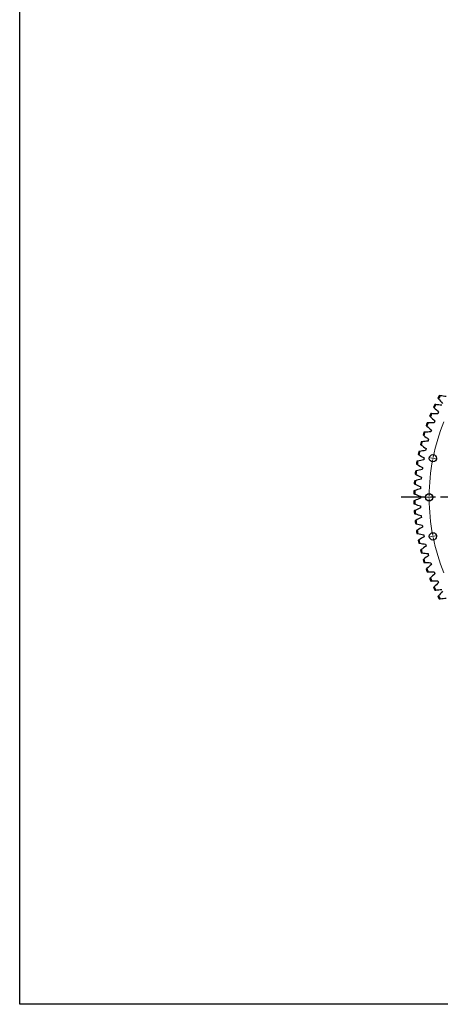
# Model space of a CAD drawing. Header units: millimetres. Extents: x 185 to 11179, y 22946 to 31910.
# Tile 1 of 16: x 185 to 2084, y 22946 to 27387. Entities that reach past the tile are written whole.
import ezdxf

# ---------------------------------------------------------------- set-up
doc = ezdxf.new("R2010")
doc.units = ezdxf.units.MM
doc.header["$LTSCALE"] = 50
doc.linetypes.add('CENTER', pattern=[10.16, 6.35, -1.27, 1.27, -1.27])

msp = doc.modelspace()

# ---------------------------------------------------------------- linework, layer by layer
at = {"color": 7, "linetype": 'Continuous', "lineweight": 25}
for p, q in [((2074.2, 25613.3), (2072.4, 25609.2)), ((2076, 25617.5), (2074.2, 25613.3)), ((2057.5, 25573.1), (2055.9, 25568.9)), ((2059.2, 25577.3), (2057.5, 25573.1)), ((2042.8, 25532.2), (2041.3, 25527.9)), ((2044.2, 25536.5), (2042.8, 25532.2)), ((2020, 25452.9), (2018.9, 25448.5)), ((2029.9, 25490.6), (2028.7, 25486.2)), ((2031.2, 25495), (2029.9, 25490.6)), ((2010.8, 25410.4), (2010, 25405.9)), ((2018.9, 25448.5), (2017.9, 25444.1)), ((2003, 25363), (2002.4, 25358.5)), ((2003.6, 25367.5), (2003, 25363)), ((2010, 25405.9), (2009.2, 25401.4)), ((1997.9, 25319.7), (1997.6, 25315.2)), ((1998.4, 25324.3), (1997.9, 25319.7)), ((1994.9, 25276.3), (1994.7, 25271.8)), ((1995.2, 25280.9), (1994.9, 25276.3)), ((1994, 25237.4), (1993.9, 25232.8)), ((1993.9, 25232.8), (1994, 25228.3)), ((1994.7, 25193.8), (1994.9, 25189.3)), ((1994.9, 25189.3), (1995.2, 25184.8)), ((1997.6, 25150.4), (1997.9, 25145.9)), ((1997.9, 25145.9), (1998.4, 25141.4)), ((2002.4, 25107.2), (2003, 25102.7)), ((2003, 25102.7), (2003.6, 25098.2)), ((2009.2, 25064.2), (2010, 25059.7)), ((2010, 25059.7), (2010.8, 25055.3)), ((2017.9, 25021.6), (2018.9, 25017.1)), ((2018.9, 25017.1), (2020, 25012.7)), ((2028.7, 24979.4), (2029.9, 24975)), ((2029.9, 24975), (2031.2, 24970.7)), ((2041.3, 24937.8), (2042.8, 24933.4)), ((2042.8, 24933.4), (2044.2, 24929.1)), ((2055.9, 24896.8), (2057.5, 24892.5)), ((2057.5, 24892.5), (2059.2, 24888.3)), ((2072.4, 24856.5), (2074.2, 24852.3)), ((2074.2, 24852.3), (2076, 24848.2))]:
    msp.add_line(p, q, dxfattribs=at)
at = {"color": 0, "linetype": 'Continuous', "lineweight": 18}
for p, q in [((2045.9, 25409.9), (2032.2, 25412.6)), ((2050.8, 25408.9), (2048.4, 25409.4)), ((2050.8, 25408.9), (2053.3, 25408.4)), ((2055.7, 25407.9), (2069.4, 25405.2)), ((2028.5, 25232.8), (2014.5, 25232.8)), ((2033.5, 25232.8), (2031, 25232.8)), ((2033.5, 25232.8), (2036, 25232.8)), ((2038.5, 25232.8), (2052.5, 25232.8)), ((2045.9, 25055.8), (2032.2, 25053)), ((2050.8, 25056.7), (2048.4, 25056.3)), ((2050.8, 25056.7), (2053.3, 25057.2)), ((2055.7, 25057.7), (2069.4, 25060.5))]:
    msp.add_line(p, q, dxfattribs=at)
at = {"linetype": 'CENTER', "ltscale": 0.35}
msp.add_line((3974.3, 25232.8), (1897.7, 25232.8), dxfattribs=at)
msp.add_lwpolyline([(184.8, 31910.2), (11179.4, 31910.2), (11179.4, 22945.7), (184.8, 22945.7)], close=True)
at = {"color": 7, "linetype": 'Continuous', "lineweight": 25}
for centre in [(2050.8, 25408.9), (2033.5, 25232.8), (2050.8, 25056.7)]:
    msp.add_circle(centre, 16.5, dxfattribs=at)
for radius, start, end in [(971.6, 151.8381, 152.5737), (967.6, 151.7456, 152.6663), (971.6, 154.4852, 155.2207), (967.6, 154.3926, 155.3133), (971.6, 157.1323, 157.8678), (967.6, 157.0397, 157.9604), (971.6, 159.7793, 160.5149), (967.6, 159.6867, 160.6075), (971.6, 162.4264, 163.1619), (967.6, 162.3338, 163.2545), (971.6, 165.0734, 165.809), (967.6, 164.9808, 165.9016), (971.6, 167.7205, 168.456), (967.6, 167.6279, 168.5486), (971.6, 170.3675, 171.1031), (967.6, 170.275, 171.1957), (971.6, 173.0146, 173.7502), (967.6, 172.922, 173.8427), (971.6, 175.6617, 176.3972), (967.6, 175.5691, 176.4898), (971.6, 178.3087, 179.0443), (967.6, 178.2161, 179.1369), (971.6, 180.9558, 181.6913), (967.6, 180.8632, 181.7839), (971.6, 183.6028, 184.3384), (967.6, 183.5103, 184.431), (971.6, 186.2499, 186.9855), (967.6, 186.1573, 187.078), (971.6, 188.897, 189.6325), (967.6, 188.8044, 189.7251), (971.6, 191.544, 192.2796), (967.6, 191.4514, 192.3722), (971.6, 194.1911, 194.9266), (967.6, 194.0985, 195.0192), (971.6, 196.8381, 197.5737), (967.6, 196.7456, 197.6663), (971.6, 199.4852, 200.2207), (967.6, 199.3926, 200.3133), (971.6, 202.1323, 202.8678), (967.6, 202.0397, 202.9604), (971.6, 204.7793, 205.5149), (967.6, 204.6867, 205.6075), (971.6, 207.4264, 208.1619), (967.6, 207.3338, 208.2545)]:
    msp.add_arc((2936, 25232.8), radius, start, end, dxfattribs=at)
at = {"color": 0, "linetype": 'Continuous', "lineweight": 18}
for start, end in [(157.8174, 168.4326), (168.75, 168.9087), (168.5913, 168.75), (169.0674, 179.6826), (179.8413, 180), (180, 180.1587), (180.3174, 190.9326), (191.0913, 191.25), (191.25, 191.4087), (191.5674, 202.1826)]:
    msp.add_arc((2936, 25232.8), 902.5, start, end, dxfattribs=at)
at = {"color": 7, "linetype": 'Continuous', "lineweight": 25}
for points in [[(2073.6, 25680.3), (2074.5, 25679.3), (2075.5, 25678.2), (2076.4, 25677.1)], [(2076.4, 25677.1), (2082.4, 25670.3), (2088.5, 25663.5), (2094.7, 25656.8)], [(2083.7, 25690.9), (2082.2, 25691), (2080.8, 25691.2), (2079.4, 25691.4)], [(2110.8, 25687.2), (2101.8, 25688.6), (2092.7, 25689.8), (2083.7, 25690.9)], [(2053.8, 25640), (2054.8, 25639), (2055.8, 25638), (2056.8, 25636.9)], [(2056.8, 25636.9), (2063.1, 25630.4), (2069.6, 25623.9), (2076, 25617.5)], [(2063.4, 25651), (2062, 25651.1), (2060.6, 25651.2), (2059.1, 25651.3)], [(2090.7, 25648.6), (2081.6, 25649.5), (2072.5, 25650.3), (2063.4, 25651)], [(2036, 25598.9), (2037, 25597.9), (2038, 25596.9), (2039.1, 25595.9)], [(2039.1, 25595.9), (2045.7, 25589.6), (2052.4, 25583.4), (2059.2, 25577.3)], [(2045, 25610.3), (2043.6, 25610.3), (2042.2, 25610.3), (2040.7, 25610.4)], [(2072.4, 25609.2), (2063.3, 25609.6), (2054.1, 25610), (2045, 25610.3)], [(2020, 25556.9), (2021.1, 25556), (2022.2, 25555), (2023.3, 25554.1)], [(2023.3, 25554.1), (2030.2, 25548.1), (2037.2, 25542.3), (2044.2, 25536.5)], [(2028.5, 25568.7), (2027.1, 25568.7), (2025.7, 25568.7), (2024.2, 25568.6)], [(2055.9, 25568.9), (2046.8, 25568.9), (2037.7, 25568.9), (2028.5, 25568.7)], [(2006, 25514.3), (2007.1, 25513.4), (2008.3, 25512.5), (2009.4, 25511.6)], [(2009.4, 25511.6), (2016.6, 25506), (2023.8, 25500.4), (2031.2, 25495)], [(2014, 25526.5), (2012.6, 25526.4), (2011.1, 25526.3), (2009.7, 25526.2)], [(2041.3, 25527.9), (2032.2, 25527.5), (2023.1, 25527), (2014, 25526.5)], [(1994, 25471), (1995.2, 25470.2), (1996.3, 25469.3), (1997.5, 25468.5)], [(2001.4, 25483.6), (2000, 25483.4), (1998.6, 25483.2), (1997.2, 25483.1)], [(1997.5, 25468.5), (2004.9, 25463.2), (2012.5, 25458), (2020, 25452.9)], [(2028.7, 25486.2), (2019.6, 25485.5), (2010.5, 25484.6), (2001.4, 25483.6)], [(1984, 25427.3), (1985.2, 25426.5), (1986.4, 25425.7), (1987.6, 25424.9)], [(1990.8, 25440.1), (1989.4, 25439.9), (1988, 25439.7), (1986.6, 25439.5)], [(1987.6, 25424.9), (1995.3, 25420), (2003, 25415.1), (2010.8, 25410.4)], [(2017.9, 25444.1), (2008.9, 25442.9), (1999.9, 25441.6), (1990.8, 25440.1)], [(1976.1, 25383.1), (1977.3, 25382.4), (1978.5, 25381.6), (1979.8, 25380.9)], [(1982.3, 25396.3), (1980.9, 25396), (1979.5, 25395.7), (1978.1, 25395.4)], [(1979.8, 25380.9), (1987.7, 25376.3), (1995.6, 25371.8), (2003.6, 25367.5)], [(2009.2, 25401.4), (2000.2, 25399.8), (1991.2, 25398.1), (1982.3, 25396.3)], [(1970.1, 25338.6), (1971.4, 25337.9), (1972.7, 25337.3), (1973.9, 25336.6)], [(1975.7, 25352), (1974.4, 25351.7), (1973, 25351.3), (1971.6, 25351)], [(1973.9, 25336.6), (1982, 25332.4), (1990.2, 25328.3), (1998.4, 25324.3)], [(2002.4, 25358.5), (1993.5, 25356.4), (1984.6, 25354.3), (1975.7, 25352)], [(1966.3, 25293.9), (1967.6, 25293.3), (1968.9, 25292.7), (1970.2, 25292.1)], [(1971.3, 25307.6), (1969.9, 25307.2), (1968.5, 25306.7), (1967.1, 25306.3)], [(1970.2, 25292.1), (1978.5, 25288.2), (1986.8, 25284.5), (1995.2, 25280.9)], [(1997.6, 25315.2), (1988.8, 25312.8), (1980, 25310.2), (1971.3, 25307.6)], [(1964.5, 25249), (1965.8, 25248.5), (1967.1, 25247.9), (1968.5, 25247.4)], [(1968.8, 25262.9), (1967.5, 25262.5), (1966.1, 25262), (1964.8, 25261.5)], [(1968.5, 25247.4), (1976.9, 25243.9), (1985.4, 25240.6), (1994, 25237.4)], [(1994.7, 25271.8), (1986.1, 25268.9), (1977.4, 25266), (1968.8, 25262.9)], [(1968.5, 25218.2), (1967.1, 25217.7), (1965.8, 25217.2), (1964.5, 25216.6)], [(1964.8, 25204.1), (1966.1, 25203.7), (1967.5, 25203.2), (1968.8, 25202.7)], [(1994, 25228.3), (1985.4, 25225), (1976.9, 25221.7), (1968.5, 25218.2)], [(1968.8, 25202.7), (1977.4, 25199.6), (1986.1, 25196.7), (1994.7, 25193.8)], [(1995.2, 25184.8), (1986.8, 25181.1), (1978.5, 25177.4), (1970.2, 25173.6)], [(1970.2, 25173.6), (1968.9, 25173), (1967.6, 25172.4), (1966.3, 25171.8)], [(1967.1, 25159.3), (1968.5, 25158.9), (1969.9, 25158.5), (1971.3, 25158.1)], [(1971.3, 25158.1), (1980, 25155.4), (1988.8, 25152.9), (1997.6, 25150.4)], [(1998.4, 25141.4), (1990.2, 25137.4), (1982, 25133.2), (1973.9, 25129)], [(1973.9, 25129), (1972.7, 25128.4), (1971.4, 25127.7), (1970.1, 25127)], [(1971.6, 25114.7), (1973, 25114.3), (1974.4, 25113.9), (1975.7, 25113.6)], [(1975.7, 25113.6), (1984.6, 25111.3), (1993.5, 25109.2), (2002.4, 25107.2)], [(2003.6, 25098.2), (1995.6, 25093.8), (1987.7, 25089.3), (1979.8, 25084.7)], [(1979.8, 25084.7), (1978.5, 25084), (1977.3, 25083.3), (1976.1, 25082.5)], [(1978.1, 25070.2), (1979.5, 25069.9), (1980.9, 25069.7), (1982.3, 25069.4)], [(1982.3, 25069.4), (1991.2, 25067.5), (2000.2, 25065.8), (2009.2, 25064.2)], [(2010.8, 25055.3), (2003, 25050.5), (1995.3, 25045.7), (1987.6, 25040.7)], [(1987.6, 25040.7), (1986.4, 25039.9), (1985.2, 25039.2), (1984, 25038.4)], [(1986.6, 25026.2), (1988, 25025.9), (1989.4, 25025.7), (1990.8, 25025.5)], [(1990.8, 25025.5), (1999.9, 25024.1), (2008.9, 25022.8), (2017.9, 25021.6)], [(2020, 25012.7), (2012.5, 25007.6), (2004.9, 25002.4), (1997.5, 24997.1)], [(1997.5, 24997.1), (1996.3, 24996.3), (1995.2, 24995.5), (1994, 24994.6)], [(1997.2, 24982.5), (1998.6, 24982.4), (2000, 24982.2), (2001.4, 24982.1)], [(2001.4, 24982.1), (2010.5, 24981.1), (2019.6, 24980.2), (2028.7, 24979.4)], [(2031.2, 24970.7), (2023.8, 24965.2), (2016.6, 24959.7), (2009.4, 24954)], [(2009.4, 24954), (2008.3, 24953.1), (2007.1, 24952.3), (2006, 24951.4)], [(2009.7, 24939.5), (2011.1, 24939.4), (2012.6, 24939.3), (2014, 24939.2)], [(2014, 24939.2), (2023.1, 24938.6), (2032.2, 24938.1), (2041.3, 24937.8)], [(2044.2, 24929.1), (2037.2, 24923.4), (2030.2, 24917.5), (2023.3, 24911.5)], [(2023.3, 24911.5), (2022.2, 24910.6), (2021.1, 24909.7), (2020, 24908.7)], [(2024.2, 24897), (2025.7, 24897), (2027.1, 24896.9), (2028.5, 24896.9)], [(2028.5, 24896.9), (2037.7, 24896.7), (2046.8, 24896.7), (2055.9, 24896.8)], [(2059.2, 24888.3), (2052.4, 24882.2), (2045.7, 24876), (2039.1, 24869.7)], [(2039.1, 24869.7), (2038, 24868.7), (2037, 24867.8), (2036, 24866.8)], [(2040.7, 24855.2), (2042.2, 24855.3), (2043.6, 24855.3), (2045, 24855.4)], [(2045, 24855.4), (2054.1, 24855.6), (2063.3, 24856), (2072.4, 24856.5)], [(2076, 24848.2), (2069.6, 24841.8), (2063.1, 24835.3), (2056.8, 24828.7)], [(2056.8, 24828.7), (2055.8, 24827.7), (2054.8, 24826.6), (2053.8, 24825.6)], [(2059.1, 24814.3), (2060.6, 24814.4), (2062, 24814.5), (2063.4, 24814.6)], [(2063.4, 24814.6), (2072.5, 24815.3), (2081.6, 24816.1), (2090.7, 24817)], [(2076.4, 24788.5), (2075.5, 24787.4), (2074.5, 24786.4), (2073.6, 24785.3)], [(2094.7, 24808.9), (2088.5, 24802.2), (2082.4, 24795.4), (2076.4, 24788.5)], [(2079.4, 24774.3), (2080.8, 24774.4), (2082.2, 24774.6), (2083.7, 24774.8)], [(2083.7, 24774.8), (2092.7, 24775.9), (2101.8, 24777.1), (2110.8, 24778.4)]]:
    msp.add_open_spline(points, degree=3, dxfattribs=at)

doc.saveas('drawing.dxf')
